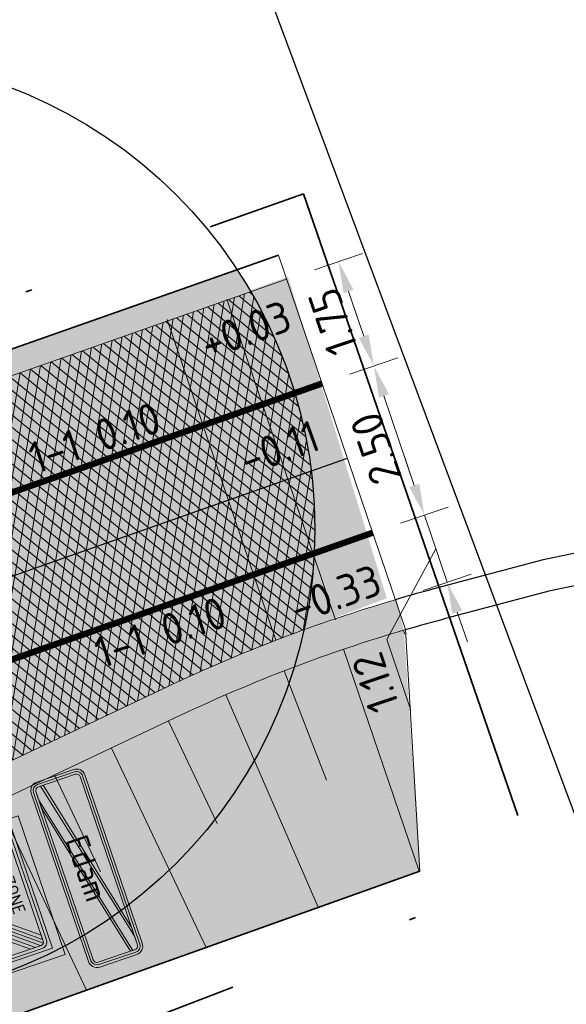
# Model space of a CAD drawing. Header units: metres. Extents: x 132493 to 134960, y 502695 to 503907.
# Tile 98 of 144: x 133512 to 133521, y 503180 to 503196. Entities that reach past the tile are written whole.
import ezdxf
from ezdxf.enums import TextEntityAlignment as Align

# ---------------------------------------------------------------- set-up
doc = ezdxf.new("R2010")
doc.units = ezdxf.units.M
doc.linetypes.add('VW-1-1_STREEP', pattern=[2, 1, -1])
doc.linetypes.add('XX-PROJECTGRENS', pattern=[18, 12, -3, 0, -3])
doc.layers.get('Defpoints').update_dxf_attribs({"color": 3})
doc.layers.add('ARC-hoev-asfalt-zwart', color=250, linetype='Continuous', lineweight=18, plot=False)
doc.layers.add('ARC-hoev-gras zaaien', color=73, linetype='Continuous', lineweight=35, plot=False)
for name, color, linetype, lineweight in [('N-WE-GK-BESCHOEIING_HOUT_SCHOT-G', 22, 'GK-BESCHOEIING', 35), ('N-WE-GR-GRAS-A', 54, 'Continuous', 18), ('N-WE-GR-GRAS-A-200', 81, 'Continuous', 18), ('N-WE-GW-GRONDWERKLIJN-GD', 3, 'Continuous', 20), ('N-WE-GW-TALUDARCERING-S', 252, 'Continuous', 25), ('N-WE-GW-TALUDARCERING_KORT-G', 252, 'Continuous', 20), ('N-WE-GW-TALUDARCERING_LANG-G', 252, 'Continuous', 18), ('N-WE-KG-GRENS_WERKGRENS-G', 5, 'XX-PROJECTGRENS', 35), ('N-WE-VH-KANTVERHARDING-G', 2, 'Continuous', 18), ('N-WE-VH-VERHARDING_ASFALT_TRAPSGEWIJSFREZEN-G', 212, 'VH-TRAPSGEWIJSFREZEN', 18), ('N-WE-VH-VERHARDING_GRASBETONSTEEN-G', 112, 'Continuous', 35), ('N-WE-VW-MARKERING-T25', 7, 'Continuous', 25), ('N-WE-VW-MARKERING_LANGS_STREEP_11_010-G', 7, 'VW-1-1_STREEP', 13), ('N-WE-VW-VERKEERSTEKEN_BORD_H-S', 7, 'Continuous', 25), ('N-WE-VW-VERKEERSTEKEN_BORD_ZONEBORD-S', 7, 'Continuous', 25), ('N04-WE-VH-VERHARDING_ASFALT-A', 252, 'Continuous', 18), ('X-XX-AL-DETAIL1-M', 7, 'Continuous', 18), ('X-XX-AL-DETAIL1-T25', 7, 'Continuous', 25)]:
    doc.layers.add(name, color=color, linetype=linetype, lineweight=lineweight)
doc.styles.add('NLCS-ISO-M200-T25', font='NLCS-ISO.ttf', dxfattribs={"height": 0.5})
doc.styles.add('NLCS-RVV-M200-T25', font='NLCS-RVV.ttf')
doc.linetypes.add('GK-BESCHOEIING', pattern='A,30,-5,[1,NLCS.SHX,S=1,R=0,X=0,Y=0],-5', length=40)
doc.linetypes.add('VH-TRAPSGEWIJSFREZEN', pattern='A,20,-6.25,[182,NLCS.SHX,S=20,R=0,X=0,Y=0],-6.25', length=32.5)
doc.dimstyles.new('NLCS-M200-T25-PIJL_L2_H1', dxfattribs={"dimscale": 0.2, "dimtxt": 2.5, "dimasz": 2.5, "dimexe": 2, "dimexo": 2, "dimgap": 0.7, "dimtad": 1, "dimzin": 0, "dimdsep": 46, "dimtxsty": 'NLCS-ISO-M200-T25', "dimcen": 0, "dimdle": 2, "dimclrd": 256, "dimclre": 256, "dimclrt": 256, "dimadec": 1, "dimazin": 0, "dimtfac": 1, "dimtdec": 3, "dimtofl": 0, "dimtmove": 0, "dimatfit": 3, "dimfxl": 2, "dimfxlon": 1, "dimtfillclr": 256, "dimtolj": 1, "dimtzin": 0, "dimlwd": -1, "dimlwe": -1, "dimarcsym": 0})

# ---------------------------------------------------------------- blocks, each defined once
blk = doc.blocks.new('N-SVW-VERKEERSTEKEN_BORD_ZONEBORD EINDE_A01_030BB15 2-SO')
at = {"true_color": 0xffe100}
h = blk.add_hatch(color=2, dxfattribs=at)
h.dxf.hatch_style = 1
h.paths.add_polyline_path([(5.801768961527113, 7.050889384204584), (-5.801768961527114, 7.050889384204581), (-5.801768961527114, -11.25088938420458), (-5.001768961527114, -11.25088938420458), (-5.001768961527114, 6.250889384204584), (5.001768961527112, 6.250889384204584), (5.001768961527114, -11.25088938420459), (5.801768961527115, -11.25088938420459)])
at = {"true_color": 0xffffff}
h = blk.add_hatch(color=7, dxfattribs=at)
h.dxf.hatch_style = 1
h.paths.add_polyline_path([(5.001768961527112, 6.250889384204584), (-5.001768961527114, 6.250889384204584), (-5.001768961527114, 8.881784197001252e-16), (-4.756152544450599, 0), (-4.756152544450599, 5.485527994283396, -0.4142135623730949), (-4.2311525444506, 6.010527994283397), (4.247025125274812, 6.010527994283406, -0.4142135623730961), (4.77202512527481, 5.485527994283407), (4.772025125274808, 0), (5.001768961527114, 0)])
at = {"true_color": 0x191919}
h = blk.add_hatch(color=250, dxfattribs=at)
h.dxf.hatch_style = 1
h.paths.add_polyline_path([(-4.493652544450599, 5.485527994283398, -0.4142135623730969), (-4.2311525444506, 5.748027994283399), (4.247025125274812, 5.748027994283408, -0.4142135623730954), (4.509525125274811, 5.485527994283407), (4.509525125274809, 0), (4.77202512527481, 0), (4.772025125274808, 5.485527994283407, 0.4142135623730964), (4.247025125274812, 6.010527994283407), (-4.231152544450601, 6.010527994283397, 0.4142135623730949), (-4.756152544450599, 5.485527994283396), (-4.756152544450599, 0), (-4.493652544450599, 0)])
h = blk.add_hatch(color=250, dxfattribs=at)
h.dxf.hatch_style = 1
edge = h.paths.add_edge_path()
edge.add_line((-4.493652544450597, -5.40439625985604), (4.394105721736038, 5.702952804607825))
edge.add_arc((4.247025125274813, 5.485527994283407), 0.2624999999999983, -3.979039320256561e-13, 55.92296614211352, ccw=False)
edge.add_line((4.509525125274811, 5.485527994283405), (4.509525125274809, 5.424232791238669))
edge.add_line((4.509525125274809, 5.424232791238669), (-4.390997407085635, -5.699068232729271))
edge.add_arc((-4.231152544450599, -5.490847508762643), 0.2625000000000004, 180.0000000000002, 232.4876218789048, ccw=False)
edge.add_line((-4.493652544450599, -5.490847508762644), (-4.493652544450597, -5.40439625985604))
at = {"true_color": 0xffffff}
h = blk.add_hatch(color=7, dxfattribs=at)
h.dxf.hatch_style = 1
h.paths.add_polyline_path([(3.753288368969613, 5.748027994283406), (-4.231152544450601, 5.748027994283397, 0.4142135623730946), (-4.493652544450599, 5.485527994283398), (-4.493652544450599, 0), (-3.75, 0, -0.5687653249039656), (1.790430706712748, 3.294974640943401)])
at = {"true_color": 0x191919}
h = blk.add_hatch(color=250, dxfattribs=at)
h.dxf.hatch_style = 1
h.paths.add_polyline_path([(-4.493652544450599, -4.981432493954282), (4.091730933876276, 5.748027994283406), (3.753288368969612, 5.748027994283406), (-4.493652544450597, -4.558468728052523)])
at = {"true_color": 0xffffff}
h = blk.add_hatch(color=7, dxfattribs=at)
h.dxf.hatch_style = 1
h.paths.add_polyline_path([(4.394105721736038, 5.702952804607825, 0.1497946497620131), (4.247025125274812, 5.748027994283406), (4.091730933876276, 5.748027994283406), (2.020282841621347, 3.15926530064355, -0.01766663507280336), (2.238287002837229, 3.008749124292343)])
at = {"true_color": 0x191919}
h = blk.add_hatch(color=250, dxfattribs=at)
h.dxf.hatch_style = 1
h.paths.add_polyline_path([(-4.095987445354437, -5.753347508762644), (4.509525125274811, 5.001269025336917), (4.509525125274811, 4.578305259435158), (-3.757544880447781, -5.753347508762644)])
at = {"true_color": 0xffffff}
h = blk.add_hatch(color=7, dxfattribs=at)
h.dxf.hatch_style = 1
h.paths.add_polyline_path([(4.509525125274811, 5.001269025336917), (4.509525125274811, 5.424232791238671), (2.44462036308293, 2.843647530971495, -0.01766663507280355), (2.639282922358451, 2.663960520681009)])
h = blk.add_hatch(color=7, dxfattribs=at)
h.dxf.hatch_style = 1
h.paths.add_polyline_path([(4.509525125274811, 4.578305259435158), (2.822097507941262, 2.469466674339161, -0.1816741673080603), (3.75, 0), (4.509525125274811, 0)])
at = {"true_color": 0xafafaf}
h = blk.add_hatch(color=253, dxfattribs=at)
h.dxf.hatch_style = 1
h.paths.add_polyline_path([(-3.75, 0), (-3.55, 0, -1), (3.550000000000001, 0), (3.75, 0, 1)])
at = {"true_color": 0xffffff}
h = blk.add_hatch(color=7, dxfattribs=at)
h.dxf.hatch_style = 1
h.paths.add_polyline_path([(-3.55, 0), (-3.35, 0, -1), (3.35, 0), (3.550000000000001, 0, 1)])
at = {"true_color": 0xafafaf}
h = blk.add_hatch(color=253, dxfattribs=at)
h.dxf.hatch_style = 1
h.paths.add_polyline_path([(-3.35, 0), (-2.649999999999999, 0, -1), (2.649999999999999, 0), (3.35, 0, 1)])
at = {"true_color": 0xffffff}
h = blk.add_hatch(color=7, dxfattribs=at)
h.dxf.hatch_style = 1
h.paths.add_polyline_path([(-2.649999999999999, 0), (2.649999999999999, 0, 1)])
h = blk.add_hatch(color=7, dxfattribs=at)
h.dxf.hatch_style = 1
h.paths.add_polyline_path([(5.001768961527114, 0), (4.772025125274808, 0), (4.77202512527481, -5.490847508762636, -0.4142135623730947), (4.247025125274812, -6.015847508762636), (-4.231152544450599, -6.015847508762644, -0.4142135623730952), (-4.756152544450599, -5.490847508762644), (-4.756152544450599, 0), (-5.001768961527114, 8.881784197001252e-16), (-5.001768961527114, -6.250889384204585), (5.001768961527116, -6.250889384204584)])
at = {"true_color": 0x191919}
h = blk.add_hatch(color=250, dxfattribs=at)
h.dxf.hatch_style = 1
h.paths.add_polyline_path([(-4.493652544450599, 0), (-4.756152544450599, -8.881784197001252e-16), (-4.756152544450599, -5.490847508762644, 0.4142135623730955), (-4.231152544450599, -6.015847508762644), (4.247025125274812, -6.015847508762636, 0.4142135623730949), (4.77202512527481, -5.490847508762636), (4.77202512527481, 0), (4.509525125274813, 8.881784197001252e-16), (4.509525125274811, -5.490847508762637, -0.4142135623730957), (4.247025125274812, -5.753347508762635), (-4.2311525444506, -5.753347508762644, -0.4142135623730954), (-4.493652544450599, -5.490847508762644)])
at = {"true_color": 0xffffff}
h = blk.add_hatch(color=7, dxfattribs=at)
h.dxf.hatch_style = 1
h.paths.add_polyline_path([(-3.75, 0), (-4.493652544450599, 0), (-4.493652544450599, -4.558468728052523), (-2.822097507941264, -2.46946667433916, -0.1816741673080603)])
h = blk.add_hatch(color=7, dxfattribs=at)
h.dxf.hatch_style = 1
h.paths.add_polyline_path([(4.509525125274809, 0), (3.75, 0, -0.5687653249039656), (-1.790430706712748, -3.294974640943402), (-3.75754488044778, -5.753347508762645), (4.247025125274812, -5.753347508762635, 0.4142135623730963), (4.509525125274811, -5.490847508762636)])
at = {"true_color": 0xafafaf}
h = blk.add_hatch(color=253, dxfattribs=at)
h.dxf.hatch_style = 1
h.paths.add_polyline_path([(3.75, 0), (3.550000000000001, 0, -1), (-3.55, 0), (-3.75, 0, 1)])
at = {"true_color": 0xffffff}
h = blk.add_hatch(color=7, dxfattribs=at)
h.dxf.hatch_style = 1
h.paths.add_polyline_path([(3.550000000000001, 0), (3.35, 0, -1), (-3.35, 0), (-3.55, 0, 1)])
at = {"true_color": 0xafafaf}
h = blk.add_hatch(color=253, dxfattribs=at)
h.dxf.hatch_style = 1
h.paths.add_polyline_path([(3.35, 0), (2.649999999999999, 0, -1), (-2.649999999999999, 0), (-3.35, 0, 1)])
at = {"true_color": 0xffffff}
h = blk.add_hatch(color=7, dxfattribs=at)
h.dxf.hatch_style = 1
h.paths.add_polyline_path([(2.649999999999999, 0), (-2.649999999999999, 0, 1)])
h = blk.add_hatch(color=7, dxfattribs=at)
h.dxf.hatch_style = 1
h.paths.add_polyline_path([(-2.44462036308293, -2.843647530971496, -0.01766663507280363), (-2.639282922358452, -2.663960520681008), (-4.493652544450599, -4.981432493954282), (-4.493652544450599, -5.404396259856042)])
h = blk.add_hatch(color=7, dxfattribs=at)
h.dxf.hatch_style = 1
h.paths.add_polyline_path([(-2.020282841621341, -3.159265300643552, -0.01766663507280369), (-2.238287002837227, -3.008749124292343), (-4.390997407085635, -5.699068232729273, 0.1651561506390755), (-4.231152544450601, -5.753347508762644), (-4.095987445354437, -5.753347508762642)])
at = {"true_color": 0xff0000}
h = blk.add_hatch(color=1, dxfattribs=at)
h.dxf.hatch_style = 1
h.paths.add_polyline_path([(-1.701768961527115, -7.150889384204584), (-5.001768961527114, -7.150889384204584), (-5.001768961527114, -8.650889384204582), (-1.701768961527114, -8.650889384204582)])
at = {"true_color": 0xffffff}
h = blk.add_hatch(color=7, dxfattribs=at)
h.dxf.hatch_style = 1
h.paths.add_polyline_path([(1.701768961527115, -7.150889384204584), (-1.701768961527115, -7.150889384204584), (-1.701768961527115, -8.650889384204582), (1.701768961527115, -8.650889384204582)])
at = {"true_color": 0xff0000}
h = blk.add_hatch(color=1, dxfattribs=at)
h.dxf.hatch_style = 1
h.paths.add_polyline_path([(5.001768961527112, -7.150889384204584), (1.701768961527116, -7.150889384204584), (1.701768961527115, -8.650889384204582), (5.001768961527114, -8.650889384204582)])
h = blk.add_hatch(color=1, dxfattribs=at)
h.dxf.hatch_style = 1
h.paths.add_polyline_path([(-1.701768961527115, -8.850889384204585), (-5.001768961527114, -8.850889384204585), (-5.001768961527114, -10.35088938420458), (-1.701768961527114, -10.35088938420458)])
at = {"true_color": 0xffffff}
h = blk.add_hatch(color=7, dxfattribs=at)
h.dxf.hatch_style = 1
h.paths.add_polyline_path([(1.701768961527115, -8.850889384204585), (-1.701768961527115, -8.850889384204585), (-1.701768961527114, -10.35088938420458), (1.701768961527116, -10.35088938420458)])
at = {"true_color": 0xff0000}
h = blk.add_hatch(color=1, dxfattribs=at)
h.dxf.hatch_style = 1
h.paths.add_polyline_path([(5.001768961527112, -8.850889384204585), (1.701768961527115, -8.850889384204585), (1.701768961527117, -10.35088938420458), (5.001768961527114, -10.35088938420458)])
at = {"color": 251, "lineweight": 0, "true_color": 0x4b4b4b}
for points in [[(-5.801768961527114, -11.25088938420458), (-5.801768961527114, 7.050889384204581), (5.801768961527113, 7.050889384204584), (5.801768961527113, -11.25088938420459)], [(-5.001768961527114, -11.25088938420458), (-5.001768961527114, 6.250889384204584), (5.001768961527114, 6.250889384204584), (5.001768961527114, -11.25088938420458)], [(-5.001768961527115, -7.150889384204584), (5.001768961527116, -7.150889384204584)], [(-1.701768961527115, -7.150889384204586), (-1.701768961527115, -8.650889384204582)], [(1.701768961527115, -7.150889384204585), (1.701768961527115, -8.650889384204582)], [(-5.001768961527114, -8.650889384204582), (5.001768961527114, -8.650889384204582)], [(-5.001768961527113, -8.850889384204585), (5.001768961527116, -8.850889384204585)], [(-1.701768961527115, -8.850889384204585), (-1.701768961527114, -10.35088938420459)], [(1.701768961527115, -8.850889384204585), (1.701768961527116, -10.35088938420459)], [(-5.001768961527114, -10.35088938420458), (5.001768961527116, -10.35088938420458)]]:
    blk.add_lwpolyline(points, dxfattribs=at)
blk.add_lwpolyline([(-5.001768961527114, 6.250889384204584), (5.001768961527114, 6.250889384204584), (5.001768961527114, -6.250889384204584), (-5.001768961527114, -6.250889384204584)], close=True, dxfattribs=at)
at = {"color": 250, "lineweight": 0, "true_color": 0x191919}
for points in [[(-4.231152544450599, 6.010527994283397), (4.247025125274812, 6.010527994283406, -0.4142135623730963), (4.772025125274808, 5.485527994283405), (4.77202512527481, -5.490847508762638, -0.4142135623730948), (4.24702512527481, -6.015847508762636), (-4.2311525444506, -6.015847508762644, -0.4142135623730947), (-4.756152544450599, -5.490847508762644), (-4.756152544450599, 5.4855279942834, -0.4142135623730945)], [(-4.2311525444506, 5.748027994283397), (4.247025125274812, 5.748027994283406, -0.4142135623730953), (4.509525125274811, 5.485527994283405), (4.509525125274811, -5.490847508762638, -0.4142135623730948), (4.247025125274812, -5.753347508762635), (-4.2311525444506, -5.753347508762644, -0.4142135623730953), (-4.493652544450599, -5.490847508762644), (-4.493652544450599, 5.4855279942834, -0.4142135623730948)], [(-4.493652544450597, -5.40439625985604), (4.394105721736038, 5.702952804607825, -0.2489710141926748), (4.509525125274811, 5.485527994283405), (4.509525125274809, 5.424232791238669), (-4.390997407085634, -5.699068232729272, -0.2331103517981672), (-4.493652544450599, -5.490847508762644)]]:
    blk.add_lwpolyline(points, format="xyb", close=True, dxfattribs=at)
for points in [[(-4.493652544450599, -4.981432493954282), (4.091730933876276, 5.748027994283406), (3.753288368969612, 5.748027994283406), (-4.493652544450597, -4.558468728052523)], [(-4.095987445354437, -5.753347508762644), (4.509525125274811, 5.001269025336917), (4.509525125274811, 4.578305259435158), (-3.757544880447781, -5.753347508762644)]]:
    blk.add_lwpolyline(points, close=True, dxfattribs=at)
at = {"color": 253, "lineweight": 0, "true_color": 0xafafaf}
for radius in [3.75, 3.55, 3.35, 2.649999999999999]:
    blk.add_circle((0, 0), radius, dxfattribs=at)
at = {"color": 250, "true_color": 0x191919, "style": 'NLCS-RVV-M200-T25'}
blk.add_text('ZONE', height=1, dxfattribs=at).set_placement((0.02025343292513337, 4.713568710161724), align=Align.MIDDLE_CENTER)
at = {"color": 253, "true_color": 0xafafaf, "style": 'NLCS-RVV-M200-T25'}
blk.add_text('30', height=2.5, dxfattribs=at).set_placement((0.09999999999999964, 0), align=Align.MIDDLE_CENTER)
at = {"color": 250, "true_color": 0x191919, "style": 'NLCS-RVV-M200-T25'}
blk.add_attdef('RVV_ONDERSCHRIFT', text='', height=1, dxfattribs=at).set_placement((0.02025343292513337, -4.717490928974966), align=Align.MIDDLE_CENTER)
blk = doc.blocks.new('N-SVW-VERKEERSTEKEN_BORD_H02-SO')
at = {"true_color": 0x007dc8}
h = blk.add_hatch(color=152, dxfattribs=at)
h.dxf.hatch_style = 1
h.paths.add_polyline_path([(-4.440892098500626e-16, -2.05), (-7.050000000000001, -2.05, -0.4142135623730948), (-7.55, -1.55), (-7.550000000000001, 1.55, -0.4142135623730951), (-7.050000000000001, 2.05), (-4.440892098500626e-16, 2.05), (-4.440892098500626e-16, 2.250000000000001), (-7.050000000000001, 2.250000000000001, 0.4142135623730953), (-7.750000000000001, 1.550000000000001), (-7.75, -1.550000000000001, 0.4142135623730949), (-7.050000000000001, -2.25), (-4.440892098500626e-16, -2.25)])
at = {"true_color": 0xffffff}
h = blk.add_hatch(color=7, dxfattribs=at)
h.dxf.hatch_style = 1
h.paths.add_polyline_path([(-4.440892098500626e-16, 2.05), (-7.050000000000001, 2.05, 0.4142135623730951), (-7.550000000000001, 1.55), (-7.55, -1.55, 0.4142135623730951), (-7.050000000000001, -2.05), (-4.440892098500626e-16, -2.05), (-4.440892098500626e-16, -1.849999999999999), (-7.049999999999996, -1.85, -0.4142135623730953), (-7.349999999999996, -1.55), (-7.349999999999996, -1.369724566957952), (-7.349999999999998, -1.158808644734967), (-7.350000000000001, 1.549999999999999, -0.4142135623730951), (-7.050000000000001, 1.85), (-4.440892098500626e-16, 1.85)])
at = {"true_color": 0x007dc8}
h = blk.add_hatch(color=152, dxfattribs=at)
h.dxf.hatch_style = 1
h.paths.add_polyline_path([(-4.440892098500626e-16, 1.85), (-7.050000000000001, 1.85, 0.4142135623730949), (-7.350000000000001, 1.55), (-7.350000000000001, -1.158808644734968), (-4.440892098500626e-16, 0.5442911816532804)])
h = blk.add_hatch(color=152, dxfattribs=at)
h.dxf.hatch_style = 1
h.paths.add_polyline_path([(7.75, -1.550000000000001), (7.75, 1.550000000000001, 0.4142135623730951), (7.050000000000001, 2.250000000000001), (-4.440892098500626e-16, 2.25), (-4.440892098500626e-16, 2.05), (7.050000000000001, 2.050000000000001, -0.414213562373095), (7.550000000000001, 1.550000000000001), (7.550000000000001, -1.55, -0.4142135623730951), (7.050000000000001, -2.05), (-4.440892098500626e-16, -2.05), (-8.881784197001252e-16, -2.25), (7.050000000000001, -2.25, 0.4142135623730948)])
at = {"true_color": 0xffffff}
h = blk.add_hatch(color=7, dxfattribs=at)
h.dxf.hatch_style = 1
h.paths.add_polyline_path([(7.050000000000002, 2.050000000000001), (0, 2.05), (0, 1.85), (7.049999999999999, 1.850000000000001, -0.414213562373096), (7.35, 1.550000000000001), (7.35, 1.369724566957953), (7.35, 1.158808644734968), (7.350000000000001, -1.549999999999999, -0.4142135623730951), (7.050000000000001, -1.85), (-4.440892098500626e-16, -1.849999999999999), (-4.440892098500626e-16, -2.050000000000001), (7.050000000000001, -2.05, 0.4142135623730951), (7.550000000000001, -1.55), (7.550000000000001, 1.550000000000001, 0.4142135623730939)])
h = blk.add_hatch(color=7, dxfattribs=at)
h.dxf.hatch_style = 1
h.paths.add_polyline_path([(6.264838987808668, 1.850000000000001), (5.634995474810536, 1.850000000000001), (-4.440892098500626e-16, 0.5442911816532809), (-4.440892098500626e-16, 0.3684506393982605)], flags=17)
at = {"true_color": 0xff0000}
h = blk.add_hatch(color=1, dxfattribs=at)
h.dxf.hatch_style = 1
h.paths.add_polyline_path([(7.35, 1.369724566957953), (7.349999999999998, 1.550000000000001, 0.4142135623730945), (7.049999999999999, 1.850000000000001), (6.264838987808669, 1.85), (-4.440892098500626e-16, 0.3684506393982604), (-4.440892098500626e-16, -0.3684506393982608)])
at = {"true_color": 0x007dc8}
h = blk.add_hatch(color=152, dxfattribs=at)
h.dxf.hatch_style = 1
h.paths.add_polyline_path([(5.634995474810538, 1.850000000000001), (-8.881784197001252e-16, 1.85), (-1.332267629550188e-15, 0.5442911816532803)])
at = {"true_color": 0xffffff}
h = blk.add_hatch(color=7, dxfattribs=at)
h.dxf.hatch_style = 1
h.paths.add_polyline_path([(7.350000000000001, 1.158808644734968), (7.35, 1.369724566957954), (-4.440892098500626e-16, -0.3684506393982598), (-8.881784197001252e-16, -0.5442911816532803)])
at = {"true_color": 0x007dc8}
h = blk.add_hatch(color=152, dxfattribs=at)
h.dxf.hatch_style = 1
h.paths.add_polyline_path([(7.35, 1.158808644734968), (-4.440892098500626e-16, -0.5442911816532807), (-4.440892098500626e-16, -1.85), (7.050000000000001, -1.85, 0.4142135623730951), (7.350000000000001, -1.549999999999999)])
at = {"true_color": 0xffffff}
h = blk.add_hatch(color=7, dxfattribs=at)
h.dxf.hatch_style = 1
h.paths.add_polyline_path([(-4.440892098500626e-16, 0.3684506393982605), (-4.440892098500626e-16, 0.5442911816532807), (-7.349999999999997, -1.158808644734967), (-7.349999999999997, -1.369724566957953)], flags=17)
at = {"true_color": 0xff0000}
h = blk.add_hatch(color=1, dxfattribs=at)
h.dxf.hatch_style = 1
h.paths.add_polyline_path([(-4.440892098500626e-16, 0.3684506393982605), (-7.349999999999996, -1.369724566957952), (-7.349999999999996, -1.55, 0.4142135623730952), (-7.049999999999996, -1.85), (-6.264838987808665, -1.849999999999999), (-4.440892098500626e-16, -0.3684506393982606)])
at = {"true_color": 0xffffff}
h = blk.add_hatch(color=7, dxfattribs=at)
h.dxf.hatch_style = 1
h.paths.add_polyline_path([(-4.440892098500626e-16, -0.5442911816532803), (-4.440892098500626e-16, -0.3684506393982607), (-6.264838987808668, -1.85), (-5.634995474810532, -1.849999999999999)], flags=17)
at = {"true_color": 0x007dc8}
h = blk.add_hatch(color=152, dxfattribs=at)
h.dxf.hatch_style = 1
h.paths.add_polyline_path([(-4.440892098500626e-16, -0.5442911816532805), (-5.634995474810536, -1.85), (-8.881784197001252e-16, -1.85)])
at = {"color": 145, "lineweight": 0, "true_color": 0x377daf}
blk.add_lwpolyline([(-7.05, -2.25), (7.050000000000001, -2.25, 0.4142135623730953), (7.750000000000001, -1.55), (7.75, 1.550000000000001, 0.4142135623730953), (7.05, 2.250000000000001), (-7.050000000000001, 2.25, 0.4142135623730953), (-7.750000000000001, 1.55), (-7.75, -1.550000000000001, 0.4142135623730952)], format="xyb", close=True, dxfattribs=at)
at = {"color": 7, "lineweight": 0, "true_color": 0xffffff}
for points in [[(-7.05, -2.05), (7.050000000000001, -2.05, 0.414213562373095), (7.550000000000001, -1.55), (7.55, 1.550000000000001, 0.414213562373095), (7.05, 2.050000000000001), (-7.050000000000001, 2.05, 0.414213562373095), (-7.550000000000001, 1.55), (-7.55, -1.550000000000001, 0.414213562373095)], [(-7.05, -1.85), (7.050000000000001, -1.85, 0.4142135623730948), (7.350000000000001, -1.55), (7.35, 1.550000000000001, 0.4142135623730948), (7.05, 1.850000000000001), (-7.050000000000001, 1.85, 0.4142135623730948), (-7.350000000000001, 1.55), (-7.35, -1.550000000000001, 0.4142135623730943)]]:
    blk.add_lwpolyline(points, format="xyb", close=True, dxfattribs=at)
at = {"color": 1, "lineweight": 0, "true_color": 0xff0000}
blk.add_lwpolyline([(7.35, 1.369724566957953), (7.35, 1.55, 0.4142135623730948), (7.05, 1.850000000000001), (6.264838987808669, 1.850000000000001), (-7.349999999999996, -1.369724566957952), (-7.349999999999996, -1.55, 0.4142135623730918), (-7.05, -1.85), (-6.264838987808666, -1.85)], format="xyb", close=True, dxfattribs=at)
at = {"color": 7, "lineweight": 0, "true_color": 0xffffff}
for points in [[(6.264838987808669, 1.850000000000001), (5.634995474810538, 1.850000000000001), (-7.349999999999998, -1.158808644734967), (-7.349999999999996, -1.369724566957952)], [(7.35, 1.369724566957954), (7.35, 1.158808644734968), (-5.634995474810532, -1.849999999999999), (-6.264838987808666, -1.85)]]:
    blk.add_lwpolyline(points, close=True, dxfattribs=at)
at = {"color": 7, "true_color": 0xffffff, "style": 'NLCS-RVV-M200-T25'}
blk.add_text('Edam', height=1.8, dxfattribs=at).set_placement((0, 0), align=Align.MIDDLE_CENTER)
blk = doc.blocks.new('*D421')
at = {"layer": 'Defpoints', "color": 0, "transparency": 16777216}
for p in [(133517.660545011, 503190.1759625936), (133516.8396841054, 503189.8980722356), (133517.6413882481, 503187.5299167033)]:
    blk.add_point(p, dxfattribs=at)
at = {"layer": 'X-XX-AL-DETAIL1-M', "transparency": 16777216}
for p, q in [((133517.2816671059, 503190.0476990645), (133518.0394229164, 503190.3042261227)), ((133518.3019197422, 503188.2814044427), (133517.8208744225, 503189.702365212)), ((133518.0833712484, 503187.6795435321), (133518.8411270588, 503187.9360705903))]:
    blk.add_line(p, q, dxfattribs=at)
for points in [[(133517.7419415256, 503189.6756436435), (133517.8998073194, 503189.7290867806), (133517.6605450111, 503190.1759625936)], [(133518.2229868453, 503188.2546828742), (133518.3808526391, 503188.3081260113), (133518.4622491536, 503187.8078070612)]]:
    blk.add_solid(points, dxfattribs=at)
at = {"layer": 'X-XX-AL-DETAIL1-M', "transparency": 16777216, "insert": (133517.6919911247, 503188.8668278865), "char_height": 0.5, "attachment_point": 5, "rotation": 108.70277236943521, "style": 'NLCS-ISO-M200-T25'}
blk.add_mtext('\\A1;2.50', dxfattribs=at)
blk = doc.blocks.new('*D422')
at = {"layer": 'Defpoints', "color": 0, "transparency": 16777216}
for p in [(133517.0999877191, 503191.831793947), (133516.1218042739, 503191.5006443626), (133516.8396841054, 503189.8980722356)]:
    blk.add_point(p, dxfattribs=at)
at = {"layer": 'X-XX-AL-DETAIL1-M', "transparency": 16777216}
for p, q in [((133516.7211098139, 503191.7035304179), (133517.4788656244, 503191.9600574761)), ((133517.5002156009, 503190.6495599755), (133517.2603171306, 503191.3581965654)), ((133517.281667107, 503190.0476990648), (133518.0394229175, 503190.3042261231))]:
    blk.add_line(p, q, dxfattribs=at)
for points in [[(133517.1813842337, 503191.3314749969), (133517.3392500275, 503191.384918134), (133517.0999877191, 503191.831793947)], [(133517.421282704, 503190.622838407), (133517.5791484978, 503190.6762815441), (133517.6605450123, 503190.1759625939)]]:
    blk.add_solid(points, dxfattribs=at)
at = {"layer": 'X-XX-AL-DETAIL1-M', "transparency": 16777216, "insert": (133517.0108604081, 503190.8788213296), "char_height": 0.5, "attachment_point": 5, "rotation": 108.70277236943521, "style": 'NLCS-ISO-M200-T25'}
blk.add_mtext('\\A1;1.75', dxfattribs=at)
blk = doc.blocks.new('*D423')
at = {"layer": 'Defpoints', "color": 0, "transparency": 16777216}
for p in [(133518.4622491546, 503187.8078070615), (133517.4840657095, 503187.4766574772), (133518.025262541, 503186.4743539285)]:
    blk.add_point(p, dxfattribs=at)
at = {"layer": 'X-XX-AL-DETAIL1-M', "transparency": 16777216}
for p, q in [((133518.3019197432, 503188.2814044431), (133518.1415903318, 503188.7550018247)), ((133518.0833712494, 503187.6795435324), (133518.8411270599, 503187.9360705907)), ((133518.8223221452, 503186.7441867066), (133518.4622491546, 503187.8078070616)), ((133518.6422856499, 503187.2759968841), (133517.8659762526, 503185.8346683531)), ((133518.44344424, 503186.6159231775), (133519.2012000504, 503186.8724502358)), ((133518.9826515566, 503186.2705893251), (133519.142980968, 503185.7969919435)), ((133517.8659762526, 503185.8346683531), (133518.2443536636, 503184.7169785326))]:
    blk.add_line(p, q, dxfattribs=at)
for points in [[(133518.2229868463, 503188.2546828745), (133518.3808526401, 503188.3081260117), (133518.4622491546, 503187.8078070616)], [(133518.9037186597, 503186.2438677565), (133519.0615844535, 503186.2973108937), (133518.8223221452, 503186.7441867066)]]:
    blk.add_solid(points, dxfattribs=at)
at = {"layer": 'X-XX-AL-DETAIL1-M', "transparency": 16777216, "insert": (133517.6857590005, 503185.1507665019), "char_height": 0.5, "attachment_point": 5, "rotation": 108.70277236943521, "style": 'NLCS-ISO-M200-T25'}
blk.add_mtext('\\A1;1.12', dxfattribs=at)
blk = doc.blocks.new('*U498')
at = {"layer": 'N-WE-GW-TALUDARCERING_KORT-G'}
for p, q in [((133518.1313375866, 503185.984338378), (133518.1506363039, 503185.9191320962)), ((133516.2388512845, 503185.3391447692), (133516.9098500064, 503183.6059837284)), ((133514.4048845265, 503184.5426060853), (133515.1756227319, 503182.9155357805)), ((133512.5974177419, 503183.6864146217), (133513.3256229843, 503182.1491337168))]:
    blk.add_line(p, q, dxfattribs=at)
at = {"layer": 'N-WE-GW-TALUDARCERING_LANG-G'}
for p, q in [((133517.1785099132, 503185.6810553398), (133518.3794844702, 503182.1583485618)), ((133515.3139269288, 503184.959176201), (133516.7805130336, 503181.5866890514)), ((133513.5011511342, 503184.1145103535), (133515.0000945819, 503180.9501591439)), ((133511.6936843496, 503183.2583188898), (133513.1075618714, 503180.2735464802))]:
    blk.add_line(p, q, dxfattribs=at)

msp = doc.modelspace()

# ---------------------------------------------------------------- hatches: boundary and pattern name
at = {"layer": 'ARC-hoev-asfalt-zwart', "transparency": 33554636}
h = msp.add_hatch(color=256, dxfattribs=at)
h.dxf.hatch_style = 1
h.paths.add_polyline_path([(133509.7180276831, 503189.2472120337), (133516.3, 503191.59), (133517.8655573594, 503186.4903604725), (133516.5525524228, 503185.990783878), (133514.3819332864, 503185.0849946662), (133511.9100935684, 503183.9140917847)])
at = {"layer": 'ARC-hoev-gras zaaien', "transparency": 33554623}
h = msp.add_hatch(color=256, dxfattribs=at)
h.dxf.hatch_style = 1
edge = h.paths.add_edge_path()
edge.add_line((133474.9789111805, 503169.3226900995), (133475.2670969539, 503169.9206894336))
edge.add_line((133475.2670969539, 503169.9206894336), (133484.3629031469, 503172.6770056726))
edge.add_line((133484.3629031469, 503172.6770056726), (133496.8575648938, 503177.3427223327))
edge.add_line((133496.8575648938, 503177.3427223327), (133508.7426780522, 503182.4136967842))
edge.add_line((133508.7426780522, 503182.4136967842), (133514.3819332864, 503185.0849946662))
edge.add_arc((133525.0843265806, 503162.4916598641), 24.9999999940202, 106.4012605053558, 115.3467710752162, ccw=False)
edge.add_line((133518.025262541, 503186.4743539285), (133518.1409869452, 503185.9517352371))
edge.add_line((133518.1409869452, 503185.9517352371), (133518.3908377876, 503182.162407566))
edge.add_line((133518.3908377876, 503182.162407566), (133510.7504960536, 503179.430855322))
edge.add_line((133510.7504960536, 503179.430855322), (133499.7679370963, 503175.0412438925))
edge.add_line((133499.7679370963, 503175.0412438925), (133494.7007376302, 503172.8668712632))
edge.add_line((133494.7007376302, 503172.8668712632), (133486.2293256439, 503169.7844632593))
edge.add_line((133486.2293256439, 503169.7844632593), (133478.3420370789, 503167.3073572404))
edge.add_line((133478.3420370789, 503167.3073572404), (133474.9789111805, 503169.3226900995))
at = {"layer": 'N-WE-GR-GRAS-A', "transparency": 33554559}
h = msp.add_hatch(dxfattribs=at)
h.set_pattern_fill('AGR-GRAS_GESTABILISEERD-SO', color=256, scale=1.5, angle=109.3865193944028, pattern_type=2)
h.set_pattern_definition([(109.3865193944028, (0, 0), (-0.1195537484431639, 0.05731514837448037), [0.09375, -0.09375]), (199.3865193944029, (-0.05977687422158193, 0.02865757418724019), (-0.05731514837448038, -0.1195537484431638), [0.09375, -0.09375])])
h.paths.add_polyline_path([(133501.816566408, 503186.4167579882), (133508.1561610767, 503189.1216478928), (133515.4942315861, 503191.7038499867), (133515.7095102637, 503191.355561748), (133508.3011893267, 503188.7486391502), (133501.8915908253, 503186.0138809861)])
at = {"layer": 'N-WE-GR-GRAS-A-200', "transparency": 33554559}
h = msp.add_hatch(dxfattribs=at)
h.set_pattern_fill('AGR-GRAS_02', color=256, scale=0.02, angle=41.18807900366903, pattern_type=2)
h.set_pattern_definition([(19.88062735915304, (199003.7763859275, -10784.86954039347), (0.1200683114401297, 0.256092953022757), [0.04999999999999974, -0.1499999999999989]), (19.88062735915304, (199003.8390228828, -10784.71928523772), (0.1200683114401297, 0.256092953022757), [0.04999999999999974, -0.1499999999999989]), (109.880627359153, (199003.7713896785, -10784.79691094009), (-0.256092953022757, 0.1200683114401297), [0.05, -0.15]), (109.880627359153, (199003.8228176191, -10784.70387779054), (-0.256092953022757, 0.1200683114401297), [0.05, -0.15]), (64.88062735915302, (199003.7663934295, -10784.72428148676), (-0.06801232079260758, 0.1880806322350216), [0.05000000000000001, -0.2328427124]), (154.880627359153, (199003.8798302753, -10784.83213361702), (-0.1880806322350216, -0.06801232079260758), [0.04999999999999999, -0.2328427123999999]), (46.44567855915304, (199003.8030023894, -10784.79611312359), (0.1880806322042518, 0.06801232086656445), [0.04999999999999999, -0.3972135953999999]), (46.44567855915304, (199003.8536325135, -10784.67146726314), (0.1880806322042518, 0.06801232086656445), [0.04999999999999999, -0.3972135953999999]), (83.3155761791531, (199003.9080423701, -10784.82193176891), (-0.0680123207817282, 0.1880806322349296), [0.05, -0.3972135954]), (83.3155761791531, (199003.7928005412, -10784.7679010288), (-0.0680123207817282, 0.1880806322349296), [0.05, -0.3972135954]), (83.3155761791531, (199003.8756318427, -10784.79111687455), (-0.0680123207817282, 0.1880806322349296), [0.05, -0.3972135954]), (136.4456785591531, (199003.7389791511, -10784.76609604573), (-0.06801232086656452, 0.1880806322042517), [0.05, -0.3972135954]), (173.315576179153, (199003.8038002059, -10784.8277258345), (-0.1880806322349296, -0.06801232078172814), [0.04999999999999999, -0.3972135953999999])])
edge = h.paths.add_edge_path()
edge.add_line((133505.548194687, 503181.0507191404), (133509.1844751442, 503182.6229747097))
edge.add_line((133509.1844751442, 503182.6229747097), (133514.3819332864, 503185.0849946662))
edge.add_arc((133525.0843265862, 503162.4916598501), 25.00000000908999, 109.95432713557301, 115.34677107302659, ccw=False)
edge.add_arc((133509.2245694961, 503187.5878644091), 7.499999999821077, 320.0934996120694, 347.7050616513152, ccw=False)
edge.add_arc((133509.2245694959, 503187.5878644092), 7.500000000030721, 265.92681806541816, 320.093499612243, ccw=False)
edge.add_arc((133509.3731587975, 503188.0827333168), 8.004971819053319, 241.4566486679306, 265.1175388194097, ccw=False)
at = {"layer": 'N04-WE-VH-VERHARDING_ASFALT-A', "transparency": 33554559}
h = msp.add_hatch(dxfattribs=at)
h.set_pattern_fill('AVH-ASFALT_LAAG1-D', color=256, scale=5, pattern_type=2)
h.set_pattern_definition([(80.42787927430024, (132757.7330182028, 502911.5204928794), (-0.1479115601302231, 0.02494334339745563), []), (140.4278792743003, (132757.7330182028, 502911.5204928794), (-0.09555734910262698, -0.1156234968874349), [])])
edge = h.paths.add_edge_path()
edge.add_line((133509.718027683, 503189.2472120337), (133515.7095102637, 503191.355561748))
edge.add_arc((133509.2245694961, 503187.5878644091), 7.499999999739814, -12.294938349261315, 30.156236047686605, ccw=False)
edge.add_arc((133525.0843265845, 503162.491659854), 25.00000000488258, 109.954327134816, 115.3467710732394)
edge.add_line((133514.3819332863, 503185.0849946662), (133511.911389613, 503183.9109386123))
edge.add_line((133511.911389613, 503183.9109386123), (133509.718027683, 503189.2472120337))

# ---------------------------------------------------------------- linework, layer by layer
at = {"layer": 'Defpoints', "elevation": -7055.849716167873, "flags": 128}
msp.add_lwpolyline([(133328.9498792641, 503148.7472307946), (133508.6880996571, 503215.6908478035), (133536.9942901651, 503139.6910059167), (133357.256069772, 503072.7473889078)], close=True, dxfattribs=at)
at = {"layer": 'Defpoints', "flags": 128}
for points in [[(133335.4504452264, 503132.0053922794, -0.009835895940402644), (133385.9217347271, 503152.2060470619, -0.01165277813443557), (133406.3623620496, 503159.0727003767, -0.03866584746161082), (133446.4686288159, 503168.2741082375, 0.03497102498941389), (133476.1512789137, 503174.5851279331, 0.02718182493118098), (133495.2130681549, 503181.2617497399), (133508.9356879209, 503187.1167259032), (133513.8202700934, 503188.835567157)], [(133335.937661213, 503130.8542534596, -0.009834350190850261), (133386.3553114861, 503151.0336204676, -0.01164884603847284), (133406.7339112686, 503157.8791959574, -0.03866195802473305), (133446.6479073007, 503167.037019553, 0.03496707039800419), (133476.4979056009, 503173.3841475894, 0.02719451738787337), (133495.6967161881, 503180.1090828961), (133509.3889012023, 503185.9510735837), (133517.2405361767, 503188.7139944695)], [(133525.177, 503188.1010000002), (133520.3440000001, 503187.0990000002), (133518.6721560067, 503186.655353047, 0.006965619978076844), (133518.0014822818, 503186.4673416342, 0.006965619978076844)], [(133518.1615964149, 503185.9932727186, -0.006769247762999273), (133518.8003994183, 503186.1720791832), (133520.4589603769, 503186.6122012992), (133525.2785037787, 503187.6114114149)], [(133336.4248771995, 503129.7031146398, -0.00983280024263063), (133386.7888810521, 503149.8611911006, -0.01164489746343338), (133407.1054617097, 503156.6856919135, -0.03865805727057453), (133446.8272136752, 503165.7999349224, 0.03496312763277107), (133476.8445313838, 503172.1831670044, 0.02720707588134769), (133496.1803872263, 503178.9564258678), (133509.8421144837, 503184.7854212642), (133514.6501180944, 503186.4773151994)]]:
    msp.add_lwpolyline(points, format="xyb", dxfattribs=at)
at = {"layer": 'Defpoints'}
msp.add_circle((133509.2245694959, 503187.5878644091), 7.5, dxfattribs=at)
at = {"layer": 'N-WE-GK-BESCHOEIING_HOUT_SCHOT-G', "ltscale": 0.5, "flags": 128}
msp.add_lwpolyline([(133491.5681919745, 503170.0918569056), (133494.8396674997, 503172.9294229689), (133499.7679370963, 503175.0412438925), (133510.7504960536, 503179.430855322), (133518.3908377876, 503182.162407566)], dxfattribs=at)
at = {"layer": 'N-WE-GW-GRONDWERKLIJN-GD', "flags": 128}
msp.add_lwpolyline([(133474.9646235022, 503169.3187702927, 0.002929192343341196), (133477.4684555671, 503170.0214013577, 0.02722935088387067), (133497.0510523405, 503176.8816676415), (133508.4892563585, 503181.7619611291, 0.00977622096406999), (133509.3985230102, 503182.1711080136), (133514.5959811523, 503184.63312797, -0.03900034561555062), (133518.1615964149, 503185.9932727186, -0.03900034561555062)], format="xyb", dxfattribs=at)
at = {"layer": 'N-WE-KG-GRENS_WERKGRENS-G', "flags": 128}
msp.add_lwpolyline([(133128.2300207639, 503054.5320335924), (133134.7308949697, 503056.9095415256), (133137.1726162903, 503057.7542118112), (133149.4795904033, 503062.1306876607), (133213.5769820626, 503086.0685147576), (133252.3726510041, 503101.0147584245), (133270.8706017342, 503108.6016169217), (133306.8845455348, 503123.329621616), (133329.2479074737, 503132.6181435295), (133334.2467540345, 503134.8077616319, -0.009844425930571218), (133384.8637774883, 503155.0667564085, 0.0002674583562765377), (133395.2450931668, 503158.7599327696), (133404.4047577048, 503161.7069303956), (133414.3680779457, 503164.4651842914), (133423.3375518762, 503166.665003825), (133422.7640556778, 503168.0921528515), (133426.0535146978, 503169.4217021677), (133426.8625576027, 503167.4200363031), (133431.5381101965, 503168.3037502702), (133432.8605034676, 503169.7050978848, -0.01252502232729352), (133446.1950836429, 503172.024689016), (133446.4274399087, 503171.1419565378), (133453.6951711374, 503172.4352029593), (133464.2441775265, 503174.5581261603), (133468.7507191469, 503175.6983460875), (133481.3466587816, 503179.8027244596), (133494.5838262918, 503184.5239476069), (133505.9859397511, 503189.2401041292), (133509.7453047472, 503190.5054281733), (133516.5469371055, 503192.9082903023), (133520.2490062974, 503182.1618742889), (133500.0104023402, 503174.4274569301), (133496.1304450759, 503172.7271114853), (133491.3793823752, 503168.1817010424), (133490.5712790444, 503170.4471541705)], format="xyb", dxfattribs=at)
at = {"layer": 'N-WE-VH-KANTVERHARDING-G', "flags": 128}
for points in [[(133516.1502185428, 503191.9346859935), (133518.1615964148, 503185.9932727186)], [(133513.2393764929, 503190.4863435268), (133516.2784912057, 503191.5557811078)], [(133514.3841016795, 503190.9144634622), (133516.1067519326, 503185.8259233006)], [(133518.3908377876, 503182.1624075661), (133518.161596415, 503185.9932727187)]]:
    msp.add_lwpolyline(points, dxfattribs=at)
for points in [[(133395.6795591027, 503157.4626258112, -0.005748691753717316), (133405.8421951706, 503160.7436071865, -0.03867127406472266), (133446.2176858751, 503170.0060392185, 0.03497658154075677), (133475.666, 503176.2665000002, 0.0271638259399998), (133494.5360000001, 503182.8755000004), (133508.3011893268, 503188.7486391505), (133513.2393764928, 503190.4863435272)], [(133518.0014822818, 503186.4673416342, 0.0388036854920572), (133514.3819332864, 503185.0849946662), (133509.1844751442, 503182.6229747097, -0.009776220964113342), (133508.2930372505, 503182.2218503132), (133496.8575648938, 503177.3427223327, -0.02722443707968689), (133477.3298059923, 503170.5017937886, -0.03495762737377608), (133447.0782893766, 503164.0680232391, 0.03865257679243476), (133407.6256344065, 503155.0147868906, 0.01163934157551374), (133387.3958662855, 503148.2197853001, 0.0009874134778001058), (133382.3092683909, 503146.2875099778)]]:
    msp.add_lwpolyline(points, format="xyb", dxfattribs=at)
at = {"layer": 'N-WE-VH-VERHARDING_ASFALT_TRAPSGEWIJSFREZEN-G', "ltscale": 0.25, "flags": 128}
msp.add_lwpolyline([(133515.3312964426, 503191.2351222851), (133517.0539466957, 503186.1465821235)], dxfattribs=at)
at = {"layer": 'N-WE-VH-VERHARDING_GRASBETONSTEEN-G', "flags": 128}
msp.add_lwpolyline([(133445.6234046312, 503170.3211973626, -0.0005053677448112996), (133446.1603351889, 503170.4019102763, 0.03497785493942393), (133475.5550788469, 503176.6508135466, 0.02715967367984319), (133494.3812480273, 503183.2443599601), (133508.1561610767, 503189.1216478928), (133516.1502185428, 503191.9346859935)], format="xyb", dxfattribs=at)
at = {"layer": 'N-WE-VW-MARKERING_LANGS_STREEP_11_010-G', "ltscale": 4, "flags": 128}
for points in [[(133510.3842085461, 503187.6264474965, 0.1, 0.1, 0), (133516.8396841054, 503189.8980722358, 0, 0, 0)], [(133511.3358954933, 503185.3110695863, 0.1, 0.1, 0), (133517.641388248, 503187.5299167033, 0, 0, 0)]]:
    msp.add_lwpolyline(points, format="xyseb", dxfattribs=at)

# ---------------------------------------------------------------- block references
at = {"layer": 'N-WE-GW-TALUDARCERING-S'}
msp.add_blockref('*U498', (0, 0), dxfattribs=at)
at = {"layer": 'N-WE-VW-VERKEERSTEKEN_BORD_H-S', "xscale": 0.2000000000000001, "yscale": 0.2000000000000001, "zscale": 0.2000000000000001, "rotation": 288.7898753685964}
msp.add_blockref('N-SVW-VERKEERSTEKEN_BORD_H02-SO', (133513.1091911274, 503182.2069576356), dxfattribs=at)
at = {"layer": 'N-WE-VW-VERKEERSTEKEN_BORD_ZONEBORD-S', "xscale": 0.2, "yscale": 0.2, "zscale": 0.2, "rotation": 288.790001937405}
msp.add_blockref('N-SVW-VERKEERSTEKEN_BORD_ZONEBORD EINDE_A01_030BB15 2-SO', (133511.0586837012, 503181.4830918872), dxfattribs=at)

# ---------------------------------------------------------------- texts
at = {"layer": 'N-WE-VW-MARKERING-T25', "char_height": 0.4999999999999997, "attachment_point": 1, "rotation": 18.64479848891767, "style": 'NLCS-ISO-M200-T25'}
for insert in [(133512.1429757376, 503188.9316858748), (133513.1845947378, 503185.8445644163)]:
    msp.add_mtext_dynamic_manual_height_columns('1-1 0.10', width=3.640096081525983, gutter_width=2.499999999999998, heights=[0], dxfattribs=dict(at, insert=insert))
at = {"layer": 'X-XX-AL-DETAIL1-T25', "char_height": 0.4999999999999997, "attachment_point": 1, "rotation": 19.793098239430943, "style": 'NLCS-ISO-M200-T25'}
for s, insert in [('+0.03', (133514.8607057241, 503190.7374735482)), ('-0.11', (133515.483261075, 503188.8985060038)), ('-0.33', (133516.279912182, 503186.545276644))]:
    msp.add_mtext_dynamic_manual_height_columns(s, width=2.253737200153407, gutter_width=2.499999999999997, heights=[0], dxfattribs=dict(at, insert=insert))

# ---------------------------------------------------------------- dimensions: what is measured, and where the dimension line sits
at = {"layer": 'X-XX-AL-DETAIL1-M'}
for base, p1, p2, picture, middle in [((133517.0999877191, 503191.831793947), (133516.8396841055, 503189.8980722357), (133516.121804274, 503191.5006443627), '*D422', (133517.0108604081, 503190.8788213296)), ((133517.660545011, 503190.1759625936), (133517.6413882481, 503187.5299167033), (133516.8396841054, 503189.8980722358), '*D421', (133517.6919911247, 503188.8668278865))]:
    dim = msp.add_linear_dim(base=base, p1=p1, p2=p2, angle=108.7027723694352, dimstyle='NLCS-M200-T25-PIJL_L2_H1', dxfattribs=at)
    dim.commit()
    dim.dimension.update_dxf_attribs({"geometry": picture, "text_midpoint": middle})
dim = msp.add_linear_dim(base=(133518.4622491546, 503187.8078070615), p1=(133518.025262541, 503186.4743539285), p2=(133517.4840657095, 503187.4766574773), angle=108.7027723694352, dimstyle='NLCS-M200-T25-PIJL_L2_H1', override={"dimtmove": 1}, dxfattribs=at)
dim.commit()
dim.dimension.update_dxf_attribs({"geometry": '*D423', "text_midpoint": (133517.9108684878, 503185.7020610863), "dimtype": 160})

doc.saveas('drawing.dxf')
